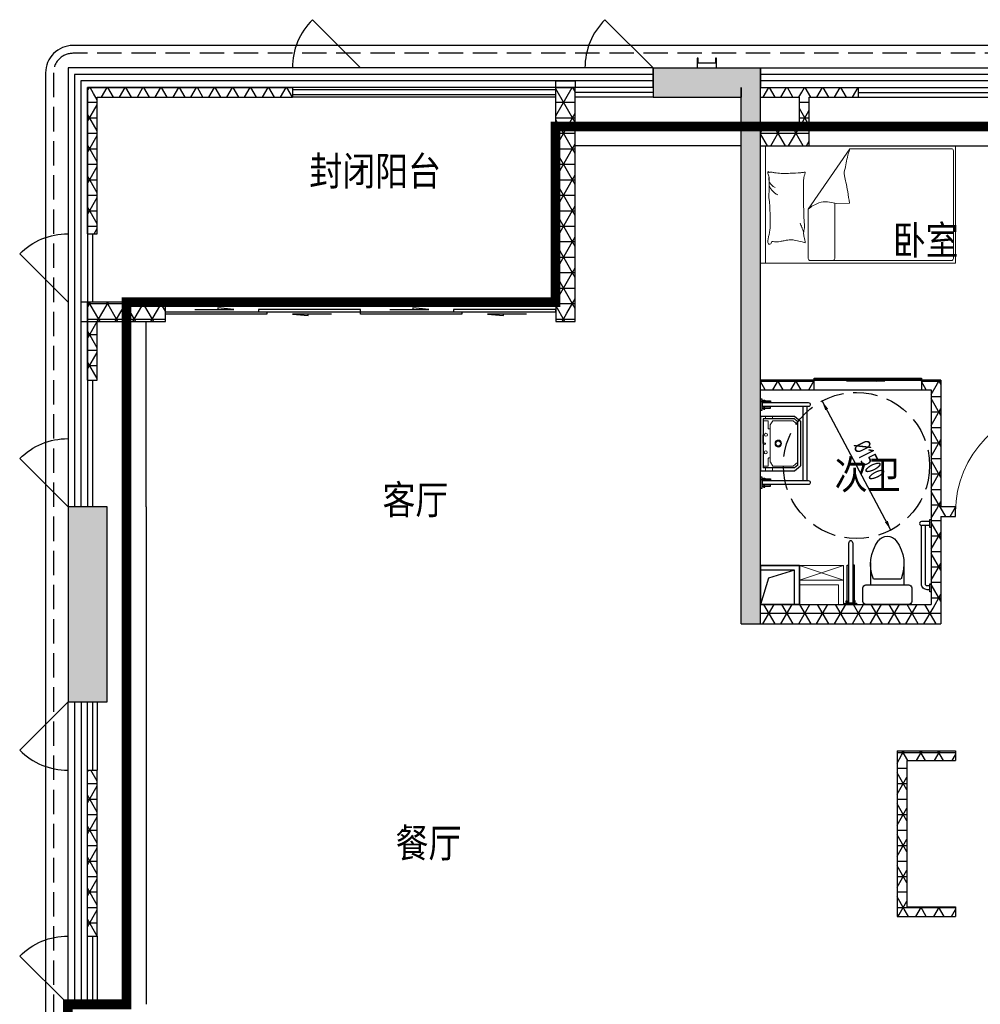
# Model space of a CAD drawing. Extents: x 513769.4 to 513832.9, y -232082 to -232034.4.
# Tile 4 of 17: x 513781.3 to 513791.2, y -232055.2 to -232045.1. Entities that reach past the tile are written whole.
import ezdxf

# ---------------------------------------------------------------- set-up
doc = ezdxf.new("R2010")
doc.units = 0
doc.header["$LTSCALE"] = 1000
for name, pattern in [('3、6#-腰线-标准层$0$DASH', [0.35, 0.25, -0.1]), ('A1(a)户型$0$__DASH', [0.35, 0.25, -0.1]), ('A1(a)户型$0$CACHE2', [0.1875, 0.125, -0.0625]), ('A1(a)户型$0$DASH', [0.35, 0.25, -0.1])]:
    doc.linetypes.add(name, pattern=pattern)
doc.layers.get('0').update_dxf_attribs({"color": 252})
for name, color, linetype in [('3、6#-腰线-标准层$0$板边线', 252, 'Continuous'), ('6#-造型-1F（实施版）金属型材-METAL-S', 253, 'Continuous'), ('6#-造型-深灰色铝合金百叶', 252, 'Continuous'), ('A-ANNO-100-TXT', 252, 'Continuous'), ('A1(a)户型$0$A-ANNO-20-DIM', 252, 'Continuous'), ('A1(a)户型$0$A-DOOR', 252, 'Continuous'), ('A1(a)户型$0$A-HOLE-E', 252, 'Continuous'), ('A1(a)户型$0$A-METAL-E', 252, 'Continuous'), ('A1(a)户型$0$A-PART-S', 252, 'Continuous'), ('A1(a)户型$0$A-PATT-COLU', 252, 'Continuous'), ('A1(a)户型$0$A-STR-CONC-B', 252, 'Continuous'), ('A1(a)户型$0$A-STR-CONC-C', 252, 'Continuous'), ('A1(a)户型$0$A-STR-CONC-E', 252, 'Continuous'), ('A1(a)户型$0$A-STR-CONC-H', 252, 'A1(a)户型$0$CACHE2'), ('A1(a)户型$0$A-WALL-E', 252, 'Continuous'), ('A1(a)户型$0$A-WALL-S', 252, 'Continuous'), ('A1(a)户型$0$A-WARM-S', 252, 'Continuous'), ('A1(a)户型$0$A-WINDOW', 252, 'Continuous'), ('A1(a)户型$0$AA-洁具及厨具', 252, 'Continuous'), ('A1(a)户型$0$WALL', 252, 'Continuous'), ('PUB_HATCH', 252, 'Continuous'), ('看线', 253, 'Continuous'), ('降板', 253, 'Continuous')]:
    doc.layers.add(name, color=color, linetype=linetype)
doc.layers.add('A1(a)户型$0$AE-FURN-MOVE', color=252, linetype='Continuous', lineweight=20)
doc.layers.add('面积-计容-住宅-1', color=1, linetype='Continuous', lineweight=0)
doc.styles.add('A1(a)户型$0$STANDARD', font='GBENOR', dxfattribs={"bigfont": 'GBCBIG'})
doc.styles.get("Standard").update_dxf_attribs({"font": 'TSSDENG.shx', "width": 0.8, "bigfont": 'hztxt.shx'})

# ---------------------------------------------------------------- blocks, each defined once
blk = doc.blocks.new('2新110A1(a)户型$0$A$C4DE61101')
at = {"color": 8, "linetype": 'A1(a)户型$0$__DASH'}
blk.add_circle((0, 0), 750, dxfattribs=at)
at = {"layer": 'A1(a)户型$0$A-ANNO-20-DIM', "color": 8}
for points in [[(-306, 574, 33, 0, 0), (-353, 662, 0, 0, 0)], [(306, -574, 33, 0, 0), (353, -662, 0, 0, 0)]]:
    blk.add_lwpolyline(points, format="xyseb", dxfattribs=at)
blk.add_lwpolyline([(353, -662), (-353, 662)], dxfattribs=at)
at = {"layer": 'A1(a)户型$0$A-ANNO-20-DIM', "color": 8, "style": 'A1(a)户型$0$STANDARD', "width": 0.8}
blk.add_text('%%c1500', height=175, rotation=296.5651, dxfattribs=at).set_placement((-39, 202))
blk = doc.blocks.new('2新105A1(a)户型$0$6986586658bed-1200x2000')
at = {"ltscale": 20}
for p, q in [((0, 600), (500, 600)), ((52, -600), (52, 600)), ((489, -47), (916, 572)), ((1958, 572), (916, 572)), ((1978, -554), (1978, 552)), ((761, -554), (761, 15)), ((489, -47), (489, -554)), ((0, -600), (500, -600)), ((509, -574), (1958, -574))]:
    blk.add_line(p, q, dxfattribs=at)
blk.add_lwpolyline([(2000, -600), (0, -600), (0, 600), (2000, 600)], close=True, dxfattribs=at)
for points in [[(912, 14, 0.007867), (894, 132, 0.009508), (876, 228, 0.006616), (862, 293, -0.023828), (858, 312, -0.080713), (859, 330, -0.009591), (891, 483, -0.013133), (899, 516, -0.007859), (916, 572)], [(116, -379, -0.263368), (97, -407, -0.494818), (78, -397, -0.049225), (76, -380, -0.036831), (78, -356, -0.031893), (86, -318, 0.035782), (93, -284, 0.032941), (99, -195, 0.014002), (93, 17, 0.017905), (88, 54, -0.033397), (86, 74, -0.03204), (86, 112, 0.018442), (89, 176, 0.010837), (89, 241, 0.014624), (86, 289, 0.111249), (78, 311, -0.153708), (74, 328, -0.076444), (76, 335, -0.215512), (78, 337, -0.585858), (81, 335, 0.363489), (84, 330, 0.191716), (95, 330, -0.129675), (112, 332, -0.01735), (129, 329, 0.019326), (144, 326, 0.018818), (212, 319, 0.021828), (271, 319, 0.006204), (305, 320, 0.001963), (412, 326, 0.028341), (448, 330, -0.117014), (457, 330, -0.36606), (458, 328, -0.03973), (455, 315, -0.048309), (450, 301, 0.062981), (446, 290, 0.04058), (443, 267, 0.014345), (440, 200, 0.005484), (441, 75, 0.003507), (444, -121, 0.008762), (447, -164, -0.008153), (450, -210, -0.06251), (445, -267, 0.078669), (443, -312, 0.047825), (448, -335, -0.034494), (455, -365, -0.023571), (458, -391, -0.510228), (457, -392), (427, -384), (345, -364, 0.073041), (325, -362, 0.023305), (264, -367, 0.018299), (241, -371, -0.01097), (203, -379, -0.042281), (169, -382, -0.027201), (115, -379)], [(84, 277, 0.088153), (87, 243, 0.088153), (103, 212, 0.077547), (124, 190, 0.077547), (151, 176)], [(89, 195, 0.027842), (100, 171, 0.048685), (108, 159, 0.023666), (133, 131, 0.031223), (153, 112, 0.046801), (161, 107, 0.023191), (178, 99)], [(489, -47, -0.085272), (599, 17, -0.124044), (686, 26), (782, 12), (912, 14)], [(443, -288, 0.009729), (434, -261, 0.009729), (423, -234, 0.007971), (414, -212, 0.007971), (405, -191)]]:
    blk.add_lwpolyline(points, format="xyb", dxfattribs=at)
for centre, start, end in [((1958, 552), 0, 90), ((509, -554), 180, 270), ((741, -554), 270, 0), ((1958, -554), 270, 0)]:
    blk.add_arc(centre, 20, start, end, dxfattribs=at)
blk = doc.blocks.new('*U508')
blk.add_blockref('2新105A1(a)户型$0$6986586658bed-1200x2000', (0, 150))
blk = doc.blocks.new('2新89A1(a)户型$0$$DorLib2D$00000114')
at = {"color": 0}
blk.add_line((0.5, 0), (-0.207, 0.707), dxfattribs=at)
blk.add_arc((0.5, 0), 1, 135, 180, dxfattribs=at)
blk = doc.blocks.new('2新97A1(a)户型$0$001ZJZJ17171616A$C1AC53746')
for p, q in [((200, 80), (200, 420)), ((260, 390), (260, 110))]:
    blk.add_line(p, q)
blk.add_lwpolyline([(430, 420), (200, 420), (200, 470, 0.414214), (170, 500), (30, 500, 0.414214), (0, 470), (0, 30, 0.414214), (30, 0), (170, 0, 0.414214), (200, 30), (200, 80), (430, 80)], format="xyb")
for centre, radius, start, end in [((413, 23), 398, 53.3619, 112.5495), ((590, 250), 110, 303.4509, 56.5491), ((413, 477), 398, 247.4505, 306.6381)]:
    blk.add_arc(centre, radius, start, end)
blk = doc.blocks.new('2新96A1(a)户型$0$001A$C29CE02E2')
at = {"layer": 'A1(a)户型$0$AA-洁具及厨具'}
for p, q in [((-395, 13), (-395, 632)), ((-355, 632), (-355, 13)), ((-355, 13), (-395, 13))]:
    blk.add_line(p, q, dxfattribs=at)
for points in [[(-399, 403), (-399, 13), (-413, 13), (-413, 403)], [(-351, 403), (-351, 13), (-337, 13), (-337, 403)], [(-435, 0), (-435, 13), (-315, 13), (-315, 0)], [(-413, 37), (-413, 24), (-421, 24), (-421, 37)], [(-337, 37), (-337, 24), (-329, 24), (-329, 37)]]:
    blk.add_lwpolyline(points, close=True, dxfattribs=at)
for start, end in [(89.9994, 179.9994), (360, 90.0001)]:
    blk.add_arc((-375, 632), 20, start, end, dxfattribs=at)
at = {"layer": 'A1(a)户型$0$AA-洁具及厨具', "ltscale": 0.3, "extrusion": (-3.33617e-15, -3.68096e-16, -1), "zscale": -1, "rotation": 89.99999995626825}
blk.add_blockref('2新97A1(a)户型$0$001ZJZJ17171616A$C1AC53746', (250, 0), dxfattribs=at)
blk = doc.blocks.new('2新108A1(a)户型$0$A$C102F5F07')
at = {"layer": 'A1(a)户型$0$AA-洁具及厨具'}
for points in [[(0, -130), (13, -130), (13, -210), (0, -210)], [(0, -790), (13, -790), (13, -870), (0, -870)]]:
    blk.add_lwpolyline(points, close=True, dxfattribs=at)
for points in [[(13, -150), (40, -150, -0.414214), (100, -210), (100, -810)], [(13, -190), (40, -190, -0.414214), (60, -210), (60, -810)]]:
    blk.add_lwpolyline(points, format="xyb", dxfattribs=at)
for points in [[(13, -810), (100, -810)], [(13, -850), (100, -850)]]:
    blk.add_lwpolyline(points, dxfattribs=at)
blk.add_arc((100, -830), 20, 269.9531, 90, dxfattribs=at)
blk = doc.blocks.new('2新109A1(a)户型$0$A$C4325192B')
at = {"xscale": -1}
blk.add_blockref('2新108A1(a)户型$0$A$C102F5F07', (0, 0), dxfattribs=at)
at = {"layer": 'A1(a)户型$0$AA-洁具及厨具', "ltscale": 0.3, "extrusion": (0, 0, -1), "zscale": -1, "rotation": 179.9999736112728}
blk.add_blockref('2新96A1(a)户型$0$001A$C29CE02E2', (450, 0), dxfattribs=at)
blk = doc.blocks.new('2新95A1(a)户型$0$0012525252A$C7796392C')
at = {"layer": 'A1(a)户型$0$AA-洁具及厨具'}
for p, q in [((-421, 490), (-421, 19)), ((-381, 19), (-381, 490)), ((-381, 477), (379, 477)), ((-381, 437), (379, 437)), ((379, 490), (379, 19)), ((419, 19), (419, 490)), ((-222, 381), (-251, 349)), ((-251, 349), (-251, 26)), ((-222, 381), (221, 381)), ((221, 381), (251, 349)), ((251, 349), (251, 26)), ((-421, 19), (-381, 19)), ((251, 26), (-251, 26)), ((90, 26), (-90, 26)), ((0, 26), (90, 26)), ((379, 19), (419, 19))]:
    blk.add_line(p, q, dxfattribs=at)
at = {"layer": 'A1(a)户型$0$AA-洁具及厨具', "lineweight": 13}
for p, q in [((-232, 335), (-191, 381)), ((-232, 127), (-232, 335)), ((232, 335), (191, 381)), ((232, 127), (232, 335)), ((-281, 123), (-253, 123)), ((-192, 101), (-232, 127)), ((191, 100), (232, 127)), ((279, 123), (251, 123)), ((-279, 51), (-253, 51)), ((-232, 26), (-232, 79)), ((-232, 79), (-153, 79)), ((191, 100), (-189, 100)), ((-148, 84), (-148, 100)), ((149, 84), (149, 100)), ((232, 79), (154, 79)), ((232, 26), (232, 79)), ((277, 51), (251, 51))]:
    blk.add_line(p, q, dxfattribs=at)
at = {"layer": 'A1(a)户型$0$AA-洁具及厨具'}
for points in [[(-280, 350), (-230, 410)], [(230, 410), (-230, 410)], [(280, 350), (230, 410)], [(-280, 0), (-280, 350)], [(280, 0), (280, 350)], [(280, 0), (-280, 0)]]:
    blk.add_lwpolyline(points, dxfattribs=at)
for points in [[(-425, 103), (-425, 13), (-439, 13), (-439, 103)], [(-376, 103), (-376, 13), (-363, 13), (-363, 103)], [(375, 103), (375, 13), (361, 13), (361, 103)], [(424, 103), (424, 13), (437, 13), (437, 103)], [(-341, 0), (-341, 13), (-461, 13), (-461, 0)], [(-439, 43), (-439, 30), (-447, 30), (-447, 43)], [(-363, 43), (-363, 30), (-355, 30), (-355, 43)], [(459, 0), (459, 13), (339, 13), (339, 0)], [(361, 43), (361, 30), (353, 30), (353, 43)], [(437, 43), (437, 30), (445, 30), (445, 43)]]:
    blk.add_lwpolyline(points, close=True, dxfattribs=at)
blk.add_circle((-1, 182), 33.1, dxfattribs=at)
at = {"layer": 'A1(a)户型$0$AA-洁具及厨具', "lineweight": 13}
for centre, radius in [((-1, 182), 24.9), ((-91, 54), 15), ((-1, 44), 8), ((89, 56), 15)]:
    blk.add_circle(centre, radius, dxfattribs=at)
at = {"layer": 'A1(a)户型$0$AA-洁具及厨具'}
for centre, start, end in [((-401, 490), 89.9999, 180), ((-401, 490), 0.0006, 90.0006), ((399, 490), 89.9999, 180), ((399, 490), 0.0006, 90.0006)]:
    blk.add_arc(centre, 20, start, end, dxfattribs=at)
at = {"layer": 'A1(a)户型$0$AA-洁具及厨具', "lineweight": 13}
for centre, start, end in [((-189, 105), 237.2444, 270), ((-153, 84), 270, 0), ((154, 84), 180, 270)]:
    blk.add_arc(centre, 5, start, end, dxfattribs=at)
blk = doc.blocks.new('2新87A1(a)户型$0$$DorLib2D$00000001')
for p, q in [((0.45, 0.975), (0.5, 0.975)), ((0.45, 0), (0.45, 0.975)), ((0.5, 0), (0.5, 0.975)), ((0.5, 0), (0.45, 0))]:
    blk.add_line(p, q)
at = {"lineweight": 13}
blk.add_arc((0.475, 0), 0.975, 91.46928, 180, dxfattribs=at)
blk = doc.blocks.new('2新93A1(a)户型$0$$TCHSYS$WIN2D')
for p, q in [((-0.5, 0.5), (0.5, 0.5)), ((-0.5, 0.5), (-0.5, -0.5)), ((0.5, 0.5), (0.5, -0.5)), ((0.5, 0.1667), (-0.5, 0.1667)), ((0.5, -0.1667), (-0.5, -0.1667)), ((-0.5, -0.5), (0.5, -0.5))]:
    blk.add_line(p, q)
blk = doc.blocks.new('2新90A1(a)户型$0$$DorLib2D$00000129')
at = {"color": 0, "linetype": 'Continuous'}
for p, q in [((-0.5, 0.545), (-0.5, 0.6866)), ((-0.5, 0.6866), (0.5, 0.6866)), ((0.5, 0.6866), (0.5, 0.545)), ((0.5, 0.545), (-0.5, 0.545)), ((-0.5, 0.5), (-0.5, 0.545)), ((0.5, 0.5), (0.5, 0.545)), ((-0.2, 0.4375), (0.1584, 0.4375)), ((0.1584, 0.4375), (0.0804, 0.3408)), ((0.0804, 0.3408), (0.0804, 0.4375))]:
    blk.add_line(p, q, dxfattribs=at)
blk = doc.blocks.new('2新154_FZH')
blk.add_lwpolyline([(-0.5, -0.5), (0.5, -0.5), (0.5, 0.5), (-0.5, 0.5)], close=True)
at = {"layer": 'PUB_HATCH'}
blk.add_solid([(-0.5, -0.5), (0.5, -0.5), (-0.5, 0.5), (0.5, 0.5)], dxfattribs=at)
blk = doc.blocks.new('2新91A1(a)户型$0$$DorLib2D$00000131')
at = {"color": 0, "linetype": 'Continuous'}
for p, q in [((0.15, 0.125), (0.2319, 0.1973)), ((0.2319, 0.1973), (0.2319, 0.125)), ((-0.5, 0.125), (-0.5, 0)), ((0.0192, 0.125), (-0.5, 0.125)), ((0.0192, 0), (0.0192, 0.125)), ((0.35, 0.125), (0.15, 0.125)), ((-0.5, 0), (0.0192, 0)), ((-0.024, 0), (0.5, 0)), ((-0.024, -0.125), (-0.024, 0)), ((0.5, 0), (0.5, -0.125)), ((-0.35, -0.125), (-0.15, -0.125)), ((-0.2319, -0.1973), (-0.2319, -0.125)), ((-0.15, -0.125), (-0.2319, -0.1973)), ((0.5, -0.125), (-0.024, -0.125))]:
    blk.add_line(p, q, dxfattribs=at)
blk = doc.blocks.new('2新85A1(a)户型')
at = {"layer": 'A1(a)户型$0$A-PATT-COLU'}
for points in [[(-71362, 178502), (-70462, 178502), (-70262, 178802), (-71362, 178802)], [(-70462, 178602), (-70262, 178602), (-70262, 178802), (-70462, 178502)], [(-70462, 178102), (-70262, 178102), (-70262, 178602), (-70462, 178602)], [(-70462, 175602), (-70262, 175602), (-70262, 178102), (-70462, 178102)], [(-70462, 173202), (-70262, 173202), (-70262, 175602), (-70462, 175602)], [(-70262, 173102), (-70262, 173202), (-70462, 173202), (-70462, 173102)]]:
    blk.add_hatch(color=256, dxfattribs=at).paths.add_polyline_path(points)
h = blk.add_hatch(dxfattribs=at)
h.set_pattern_fill('NET3', color=256, scale=50, style=0)
h.paths.add_polyline_path([(-77062, 177102), (-77062, 178502), (-77162, 178602), (-77162, 177102)])
h = blk.add_hatch(dxfattribs=at)
h.set_pattern_fill('NET3', color=256, scale=50, style=0)
h.paths.add_polyline_path([(-77162, 178602), (-77062, 178502), (-75062, 178502), (-75062, 178602)])
h = blk.add_hatch(dxfattribs=at)
h.set_pattern_fill('NET3', color=256, scale=50, style=0)
h.paths.add_polyline_path([(-72362, 176402), (-72162, 176202), (-72162, 178602), (-72362, 178602)])
h = blk.add_hatch(dxfattribs=at)
h.set_pattern_fill('NET3', color=256, scale=50, style=0)
h.paths.add_polyline_path([(-70262, 178602), (-70262, 178502), (-69862, 178502), (-69829, 178536), (-69862, 178602)])
h = blk.add_hatch(dxfattribs=at)
h.set_pattern_fill('NET3', color=256, scale=50, style=0)
h.paths.add_polyline_path([(-69829, 178536), (-69762, 178502), (-69262, 178502), (-69262, 178602), (-69862, 178602)])
h = blk.add_hatch(dxfattribs=at)
h.set_pattern_fill('NET3', color=256, scale=50, style=0)
h.paths.add_polyline_path([(-69862, 178202), (-69762, 178002), (-69762, 178502), (-69829, 178536), (-69862, 178502)])
h = blk.add_hatch(dxfattribs=at)
h.set_pattern_fill('NET3', color=256, scale=50, style=0)
h.paths.add_polyline_path([(-70262, 178202), (-70262, 178002), (-69762, 178002), (-69862, 178202)])
h = blk.add_hatch(dxfattribs=at)
h.set_pattern_fill('NET3', color=256, scale=50, style=0)
h.paths.add_polyline_path([(-77162, 176202), (-76362, 176202), (-76362, 176402), (-77162, 176402)])
h = blk.add_hatch(dxfattribs=at)
h.set_pattern_fill('NET3', color=256, scale=50, style=0)
h.paths.add_polyline_path([(-72362, 176402), (-72362, 176202), (-72162, 176202)])
h = blk.add_hatch(dxfattribs=at)
h.set_pattern_fill('NET3', color=256, scale=50, style=0)
h.paths.add_polyline_path([(-77062, 175602), (-77062, 176202), (-77162, 176202), (-77162, 175602)])
h = blk.add_hatch(dxfattribs=at)
h.set_pattern_fill('NET3', color=256, scale=50, style=0)
h.paths.add_polyline_path([(-70262, 175502), (-69712, 175502), (-69712, 175602), (-70262, 175602)])
h = blk.add_hatch(dxfattribs=at)
h.set_pattern_fill('NET3', color=256, scale=50, style=0)
h.paths.add_polyline_path([(-68412, 175602), (-68612, 175602), (-68612, 175502), (-68512, 175502)])
h = blk.add_hatch(dxfattribs=at)
h.set_pattern_fill('NET3', color=256, scale=50, style=0)
h.paths.add_polyline_path([(-68412, 175602), (-68512, 175502), (-68512, 174302), (-68445, 174269), (-68412, 174302)])
h = blk.add_hatch(dxfattribs=at)
h.set_pattern_fill('NET3', color=256, scale=50, style=0)
h.paths.add_polyline_path([(-68445, 174269), (-68512, 174302), (-68512, 173302), (-68412, 173102), (-68412, 174202)])
h = blk.add_hatch(dxfattribs=at)
h.set_pattern_fill('NET3', color=256, scale=50, style=0)
h.paths.add_polyline_path([(-68412, 174202), (-68262, 174202), (-68262, 174302), (-68412, 174302), (-68445, 174269)])
h = blk.add_hatch(dxfattribs=at)
h.set_pattern_fill('NET3', color=256, scale=50, style=0)
h.paths.add_polyline_path([(-70262, 173302), (-70262, 173102), (-68412, 173102), (-68512, 173302)])
h = blk.add_hatch(dxfattribs=at)
h.set_pattern_fill('NET3', color=256, scale=50, style=0)
h.paths.add_polyline_path([(-68762, 171702), (-68862, 171802), (-68862, 170102), (-68762, 170202)])
h = blk.add_hatch(dxfattribs=at)
h.set_pattern_fill('NET3', color=256, scale=50, style=0)
h.paths.add_polyline_path([(-68862, 171802), (-68762, 171702), (-68262, 171702), (-68262, 171802)])
h = blk.add_hatch(dxfattribs=at)
h.set_pattern_fill('NET3', color=256, scale=50, style=0)
h.paths.add_polyline_path([(-77062, 169902), (-77062, 171602), (-77162, 171602), (-77162, 169902)])
h = blk.add_hatch(dxfattribs=at)
h.set_pattern_fill('NET3', color=256, scale=50, style=0)
h.paths.add_polyline_path([(-68762, 170202), (-68862, 170102), (-68262, 170102), (-68262, 170202)])
at = {"layer": 'A1(a)户型$0$A-DOOR'}
for p, q in [((-69712, 175602), (-68612, 175602)), ((-69712, 175502), (-68612, 175502))]:
    blk.add_line(p, q, dxfattribs=at)
at = {"layer": 'A1(a)户型$0$A-HOLE-E'}
blk.add_lwpolyline([(-70262, 173302), (-69912, 173302), (-69912, 173652), (-70262, 173652)], close=True, dxfattribs=at)
blk.add_lwpolyline([(-69912, 173652), (-70181, 173571), (-70262, 173302)], dxfattribs=at)
at = {"layer": 'A1(a)户型$0$A-METAL-E'}
blk.add_lwpolyline([(-72362, 178669), (-72162, 178669), (-72162, 178602), (-72362, 178602)], close=True, dxfattribs=at)
for points in [[(-72362, 178577), (-75062, 178577)], [(-72362, 178527), (-75062, 178527)], [(-71362, 178552), (-72162, 178552)], [(-71362, 178502), (-72162, 178502)], [(-69262, 178552), (-67162, 178552)], [(-69262, 178502), (-67162, 178502)], [(-77162, 177102), (-77162, 176402)], [(-77112, 177102), (-77112, 176402)], [(-77162, 175602), (-77162, 174302)], [(-77112, 175602), (-77112, 174302)], [(-77112, 172302), (-77112, 171602)], [(-77062, 172302), (-77062, 171602)], [(-77112, 169902), (-77112, 169202)], [(-77062, 169902), (-77062, 169202)]]:
    blk.add_lwpolyline(points, dxfattribs=at)
at = {"layer": 'A1(a)户型$0$A-PART-S'}
blk.add_line((-70262, 178802), (-70262, 178602), dxfattribs=at)
at = {"layer": 'A1(a)户型$0$A-STR-CONC-B'}
for p, q in [((-71362, 178802), (-70262, 178802)), ((-71362, 178802), (-71362, 178502)), ((-70262, 178602), (-70262, 178802)), ((-70462, 178102), (-70462, 178602)), ((-70462, 178602), (-70462, 178502)), ((-70262, 178102), (-70262, 178602)), ((-71362, 178502), (-70462, 178502)), ((-70462, 175602), (-70462, 178102)), ((-70262, 175602), (-70262, 178102)), ((-70462, 173202), (-70462, 175602)), ((-70262, 173202), (-70262, 175602)), ((-70462, 173102), (-70462, 173202)), ((-70262, 173102), (-70262, 173202)), ((-70462, 173102), (-70262, 173102))]:
    blk.add_line(p, q, dxfattribs=at)
at = {"layer": 'A1(a)户型$0$A-STR-CONC-E'}
for points in [[(-70462, 178002), (-72162, 178002)], [(-69762, 178002), (-67162, 178002)], [(-76562, 174302), (-76562, 176202)], [(-76562, 174302), (-76562, 169202)]]:
    blk.add_lwpolyline(points, dxfattribs=at)
at = {"layer": 'A1(a)户型$0$A-STR-CONC-H', "linetype": 'A1(a)户型$0$DASH'}
for points in [[(-70462, 178202), (-72162, 178202)], [(-69762, 178202), (-67162, 178202)], [(-76762, 174302), (-76762, 176202)], [(-76762, 174302), (-76762, 169202)]]:
    blk.add_lwpolyline(points, dxfattribs=at)
at = {"layer": 'A1(a)户型$0$A-WALL-E'}
for points in [[(-72362, 178602), (-75062, 178602)], [(-72362, 178502), (-75062, 178502)]]:
    blk.add_lwpolyline(points, dxfattribs=at)
at = {"layer": 'A1(a)户型$0$A-WALL-S'}
for p, q in [((-71362, 178802), (-71362, 178602)), ((-77162, 177102), (-77162, 178602)), ((-77162, 178602), (-75062, 178602)), ((-75062, 178602), (-75062, 178502)), ((-72362, 176402), (-72362, 178602)), ((-72362, 178602), (-72162, 178602)), ((-72162, 176202), (-72162, 178602)), ((-70262, 178602), (-69862, 178602)), ((-69862, 178602), (-69262, 178602)), ((-69262, 178602), (-69262, 178502)), ((-77062, 177102), (-77062, 178502)), ((-77062, 178502), (-75062, 178502)), ((-70262, 178502), (-69862, 178502)), ((-69862, 178202), (-69862, 178502)), ((-69762, 178002), (-69762, 178502)), ((-69762, 178502), (-69262, 178502)), ((-70262, 178202), (-69862, 178202)), ((-70262, 178002), (-69762, 178002)), ((-77162, 177102), (-77062, 177102)), ((-76362, 176402), (-77162, 176402)), ((-77162, 176402), (-77162, 176202)), ((-76362, 176202), (-76362, 176402)), ((-72362, 176402), (-72362, 176202)), ((-77162, 175602), (-77162, 176202)), ((-77162, 176202), (-77062, 176202)), ((-77162, 176202), (-76362, 176202)), ((-77062, 175602), (-77062, 176202)), ((-72362, 176202), (-72162, 176202)), ((-77162, 175602), (-77062, 175602)), ((-69712, 175602), (-70262, 175602)), ((-69712, 175502), (-69712, 175602)), ((-68412, 175602), (-68612, 175602)), ((-68612, 175602), (-68612, 175502)), ((-68412, 175602), (-68412, 174302)), ((-70262, 175502), (-69712, 175502)), ((-68612, 175502), (-68512, 175502)), ((-68512, 175502), (-68512, 174302)), ((-68512, 174302), (-68512, 173302)), ((-68262, 174302), (-68412, 174302)), ((-68262, 174202), (-68262, 174302)), ((-68412, 174202), (-68262, 174202)), ((-68412, 174202), (-68412, 173102)), ((-70262, 173302), (-68512, 173302)), ((-70262, 173102), (-68412, 173102)), ((-68862, 171802), (-68862, 170102)), ((-68862, 171802), (-68262, 171802)), ((-68262, 171802), (-68262, 171702)), ((-68762, 171702), (-68762, 170202)), ((-68762, 171702), (-68262, 171702)), ((-77162, 169902), (-77162, 171602)), ((-77162, 171602), (-77062, 171602)), ((-77062, 169902), (-77062, 171602)), ((-68762, 170202), (-68262, 170202)), ((-68262, 170202), (-68262, 170102)), ((-68862, 170102), (-68262, 170102)), ((-77162, 169902), (-77062, 169902))]:
    blk.add_line(p, q, dxfattribs=at)
at = {"layer": 'A1(a)户型$0$A-WARM-S'}
blk.add_lwpolyline([(-77162, 176402), (-77229, 176402), (-77229, 176202), (-77162, 176202)], close=True, dxfattribs=at)
at = {"layer": 'A1(a)户型$0$A-WINDOW'}
for p, q in [((-71362, 178802), (-77362, 178802)), ((-77362, 178802), (-77362, 174302)), ((-71362, 178602), (-71362, 178802)), ((-71362, 178736), (-77295, 178736)), ((-77295, 178736), (-77295, 174302)), ((-71362, 178669), (-77229, 178669)), ((-77229, 178669), (-77229, 174302)), ((-71362, 178602), (-77162, 178602)), ((-77162, 178602), (-77162, 174302))]:
    blk.add_line(p, q, dxfattribs=at)
at = {"layer": 'A1(a)户型$0$AE-FURN-MOVE'}
for points in [[(-69862, 173702), (-69412, 173702), (-69412, 173552), (-69862, 173552)], [(-69862, 173502), (-69862, 173302), (-69462, 173302), (-69462, 173502)]]:
    blk.add_lwpolyline(points, close=True, dxfattribs=at)
for points in [[(-69412, 173702), (-69862, 173552)], [(-69862, 173702), (-69412, 173552)], [(-69412, 173302), (-69412, 173552), (-69862, 173552)]]:
    blk.add_lwpolyline(points, dxfattribs=at)
at = {"layer": 'A1(a)户型$0$WALL'}
blk.add_lwpolyline([(-70262, 173302), (-69862, 173302), (-69862, 173702), (-70262, 173702)], close=True, dxfattribs=at)
blk.add_blockref('2新110A1(a)户型$0$A$C4DE61101', (-69278, 174726, 4))
at = {"xscale": -1, "rotation": 180}
blk.add_blockref('2新109A1(a)户型$0$A$C4325192B', (-68512, 173302), dxfattribs=at)
at = {"layer": 'A1(a)户型$0$A-DOOR'}
for name, p, xscale, yscale, zscale, rotation in [('2新91A1(a)户型$0$$DorLib2D$00000131', (-75362, 176302), -2000, 200, 200, 180), ('2新91A1(a)户型$0$$DorLib2D$00000131', (-73362, 176302), -2000, 200, 200, 180), ('2新87A1(a)户型$0$$DorLib2D$00000001', (-67712, 174252), 1100, 1100, 100, 359.9999999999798)]:
    blk.add_blockref(name, p, dxfattribs=dict(at, xscale=xscale, yscale=yscale, zscale=zscale, rotation=rotation))
at = {"layer": 'A1(a)户型$0$A-DOOR', "xscale": 1100, "yscale": 100, "zscale": 100}
blk.add_blockref('2新90A1(a)户型$0$$DorLib2D$00000129', (-69162, 175552), dxfattribs=at)
at = {"layer": 'A1(a)户型$0$A-STR-CONC-C', "xscale": 399.999999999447, "yscale": 2000.000000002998, "zscale": 2000.000000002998, "rotation": 359.9999999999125}
blk.add_blockref('2新154_FZH', (-77162, 173302), dxfattribs=at)
at = {"layer": 'A1(a)户型$0$A-WINDOW', "linetype": 'A1(a)户型$0$CACHE2', "xscale": 700, "yscale": 700, "zscale": -700}
for p in [(-74712, 178802), (-71712, 178802)]:
    blk.add_blockref('2新89A1(a)户型$0$$DorLib2D$00000114', p, dxfattribs=at)
at = {"layer": 'A1(a)户型$0$A-WINDOW', "yscale": -200, "zscale": 200}
for p, xscale, rotation in [((-68712, 178702), -3100, 180), ((-77262, 170752), -3099.998786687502, 270)]:
    blk.add_blockref('2新93A1(a)户型$0$$TCHSYS$WIN2D', p, dxfattribs=dict(at, xscale=xscale, rotation=rotation))
at = {"layer": 'A1(a)户型$0$A-WINDOW', "linetype": 'A1(a)户型$0$CACHE2', "yscale": 700, "zscale": -700, "rotation": 90}
for p, xscale in [((-77362, 176752), -700), ((-77362, 174652), -700), ((-77362, 171952), 700), ((-77362, 169552), -700)]:
    blk.add_blockref('2新89A1(a)户型$0$$DorLib2D$00000114', p, dxfattribs=dict(at, xscale=xscale))
at = {"layer": 'A1(a)户型$0$AA-洁具及厨具', "ltscale": 0.3, "xscale": -1, "rotation": 270}
blk.add_blockref('2新95A1(a)户型$0$0012525252A$C7796392C', (-70262, 174952), dxfattribs=at)
at = {"layer": 'A1(a)户型$0$AE-FURN-MOVE', "extrusion": (0, 0, -1), "xscale": -1, "zscale": -1}
blk.add_blockref('*U508', (70262, 177252), dxfattribs=at)
blk = doc.blocks.new('2新156a-A$C52842E96')
at = {"layer": '6#-造型-深灰色铝合金百叶'}
blk.add_lwpolyline([(0, 0), (0, -100), (10, -100), (10, -50), (190, -50), (190, -100), (200, -100), (200, 0), (0, 0)], dxfattribs=at)
blk = doc.blocks.new('2新79A$C4C87463F')
at = {"layer": '3、6#-腰线-标准层$0$板边线', "color": 8, "linetype": '3、6#-腰线-标准层$0$DASH'}
blk.add_lwpolyline([(23200, 17650), (-50, 17650, 0.414214), (-250, 17450), (-250, 4150, 0.414214), (-50, 3950), (7350, 3950), (7350, 1350, 0.414214), (7550, 1150), (21200, 1150)], format="xyb", dxfattribs=at)
at = {"layer": '6#-造型-1F（实施版）金属型材-METAL-S'}
blk.add_lwpolyline([(23200, 17730), (-50, 17730, 0.414214), (-330, 17450), (-330, 4150, 0.414214), (-50, 3870), (7270, 3870), (7270, 1350, 0.414214), (7550, 1070), (21200, 1070)], format="xyb", dxfattribs=at)
at = {"layer": '看线', "rotation": 180}
blk.add_blockref('2新156a-A$C52842E96', (6550, 17500), dxfattribs=at)

msp = doc.modelspace()

# ---------------------------------------------------------------- linework, layer by layer
at = {"layer": '降板'}
msp.add_lwpolyline([(513788.93, -232050.734), (513789.33, -232050.734), (513789.33, -232051.134), (513788.93, -232051.134)], close=True, dxfattribs=at)
at = {"layer": '面积-计容-住宅-1', "const_width": 0.1}
msp.add_lwpolyline([(513803.83, -232061.234), (513790.23, -232061.234), (513790.23, -232058.434), (513788.73, -232058.434), (513788.73, -232055.834), (513785.73, -232055.834), (513785.73, -232057.784), (513781.83, -232057.784), (513781.83, -232055.234), (513782.43, -232055.234), (513782.43, -232048.034), (513786.83, -232048.034), (513786.83, -232046.234), (513794.63, -232046.234)], dxfattribs=at)

# ---------------------------------------------------------------- block references
at = {"xscale": 0.001, "yscale": 0.001, "zscale": 0.001}
for name, p in [('2新85A1(a)户型', (513859.193, -232224.436)), ('2新79A$C4C87463F', (513781.931, -232063.134))]:
    msp.add_blockref(name, p, dxfattribs=at)

# ---------------------------------------------------------------- texts
at = {"layer": 'A-ANNO-100-TXT'}
for s, p in [('封闭阳台', (513784.305, -232046.872)), ('卧室', (513790.287, -232047.581)), ('次卫', (513789.691, -232049.985)), ('客厅', (513785.055, -232050.242)), ('餐厅', (513785.189, -232053.761))]:
    msp.add_text(s, height=0.3376, dxfattribs=at).set_placement(p)

doc.saveas('drawing.dxf')
